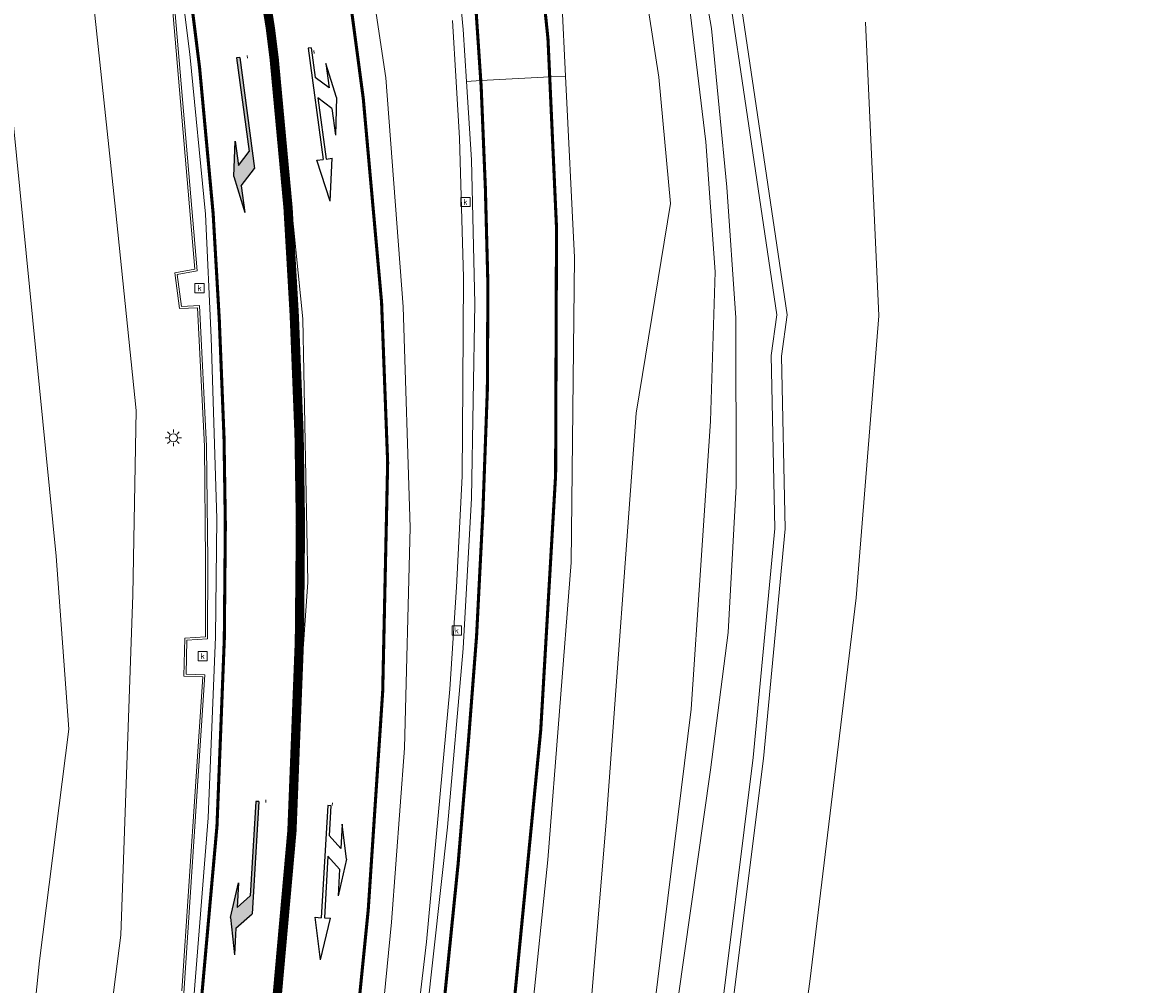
# Model space of a CAD drawing. Header units: metres. Extents: x 168032 to 180145, y 382923 to 399665.
# Tile 121 of 256: x 178050 to 178104, y 386982 to 387028. Entities that reach past the tile are written whole.
import ezdxf
from ezdxf.enums import TextEntityAlignment as Align

# ---------------------------------------------------------------- set-up
doc = ezdxf.new("R2010")
doc.units = ezdxf.units.M
doc.linetypes.add('VW-1-3_STREEP', pattern=[4, 1, -3])
doc.linetypes.add('VW-3-3_STREEP', pattern=[6, 3, -3])
doc.layers.get('0').update_dxf_attribs({"color": 8, "lineweight": 18})
for name, color, linetype, lineweight in [('B-WE-GR-BEPLANTING_CULTUUR_BOSPLANTSOEN-GV', 8, 'Continuous', 18), ('B-WE-GR-BOS_LOOF-GV', 8, 'Continuous', 18), ('B-WE-KL-ET_LS_OV_LICHTMAST-S', 8, 'Continuous', 18), ('B-WE-OG-TERREIN_CULTUURSCHEIDING-GV', 8, 'Continuous', 18), ('B-WE-OG-WATER_SLOOT-GV', 8, 'Continuous', 18), ('B-WE-OG-WEG-GV', 8, 'Continuous', 18), ('B-WE-RI-GWA_KOLK-S', 8, 'Continuous', 18), ('B-WE-VH-VERHARDING_ASFALT-GV', 8, 'Continuous', 18), ('B-WE-VH-VERHARDING_BEDRIJFSVLOERPLAAT-GV', 8, 'Continuous', 18), ('B-WE-VH-VERHARDING_BETONSTRAATSTEEN-GV', 8, 'Continuous', 18), ('B-WE-VW-MARKERING_LANGS_STREEP_13_045-G', 8, 'VW-1-3_STREEP', 50), ('B-WE-VW-MARKERING_LANGS_STREEP_33-G', 8, 'VW-3-3_STREEP', 13), ('B-WE-VW-MARKERING_LANGS_STREEP_DOORGETROKKEN_3X015-G', 8, 'Continuous', 13), ('B-WE-VW-MARKERING_PICTOGRAM-G', 8, 'Continuous', 18), ('B-WE-VW-MARKERING_PIJL-S', 8, 'Continuous', 25)]:
    doc.layers.add(name, color=color, linetype=linetype, lineweight=lineweight)
doc.styles.add('NLCS-ISO', font='NLCS-ISO.ttf')

# ---------------------------------------------------------------- blocks, each defined once
blk = doc.blocks.new('SKL-ET_OV_LICHTMAST-SO')
at = {"color": 0, "linetype": 'ByBlock', "lineweight": 18}
for points in [[(-1.25, 0), (-2, 0)], [(-1.41, 1.41), (-0.88, 0.88)], [(0, 2), (0, 1.25)], [(0.88, 0.88), (1.41, 1.41)], [(2, 0), (1.25, 0)], [(-1.41, -1.41), (-0.88, -0.88)], [(0, -1.25), (0, -2)], [(0.88, -0.88), (1.41, -1.41)]]:
    blk.add_lwpolyline(points, dxfattribs=at)
blk.add_circle((0, 0), 1, dxfattribs=at)
blk = doc.blocks.new('SRI-KOLK-SO')
at = {"color": 0, "linetype": 'ByBlock', "lineweight": 18}
blk.add_lwpolyline([(-1.125, -1.125), (1.125, -1.125), (1.125, 1.125), (-1.125, 1.125)], close=True, dxfattribs=at)
at = {"color": 0, "linetype": 'ByBlock', "lineweight": 18, "style": 'NLCS-ISO'}
blk.add_text('k', height=1.5, dxfattribs=at).set_placement((0, 0), align=Align.MIDDLE_CENTER)
blk = doc.blocks.new('N-SVW-MARKERING_PIJL_RA_7.5')
blk.add_hatch(color=256).paths.add_polyline_path([(5.196, -0.675), (4, -0.675), (5.7, -0.975), (7.5, -0.675), (6.2, -0.675), (5.45, 0.075), (0, 0.075), (0, -0.075), (4.596, -0.075)])
for p, q in [((0, 0.075), (5.45, 0.075)), ((0, 0.075), (0, -0.075)), ((6.2, -0.675), (5.45, 0.075)), ((0, -0.075), (4.596, -0.075)), ((5.196, -0.675), (4.596, -0.075)), ((4, -0.675), (5.196, -0.675)), ((5.7, -0.975), (4, -0.675)), ((5.7, -0.975), (7.5, -0.675)), ((6.2, -0.675), (7.5, -0.675))]:
    blk.add_line(p, q)
blk = doc.blocks.new('B-SVW-MARKERING_PIJL_COMBI_RD_LA_7.5')
for p, q in [((2.55, 0.975), (0.85, 0.675)), ((0.85, 0.675), (2.046, 0.675)), ((2.046, 0.675), (1.446, 0.075)), ((3.05, 0.675), (2.45, 0.075)), ((2.55, 0.975), (4.35, 0.675)), ((3.05, 0.675), (4.35, 0.675)), ((0, 0.075), (1.446, 0.075)), ((0, 0.075), (0, -0.075)), ((2.45, 0.075), (5.45, 0.075)), ((7.5, 0), (5.45, 0.375)), ((5.45, 0.075), (5.45, 0.375)), ((7.5, 0), (5.45, -0.375)), ((0, -0.075), (5.45, -0.075)), ((5.45, -0.375), (5.45, -0.075))]:
    blk.add_line(p, q)

msp = doc.modelspace()

# ---------------------------------------------------------------- linework, layer by layer
at = {"layer": 'B-WE-GR-BEPLANTING_CULTUUR_BOSPLANTSOEN-GV', "flags": 128}
msp.add_lwpolyline([(178048.752, 386964.211), (178050.688, 386982.873), (178052.11, 386994.115), (178051.488, 387002.521), (178048.42, 387033.455)], dxfattribs=at)
at = {"layer": 'B-WE-GR-BOS_LOOF-GV', "flags": 128}
msp.add_lwpolyline([(178090.827, 387028.462), (178091.47, 387014.2), (178090.361, 387000.507), (178088.116, 386981.861), (178085.386, 386962.272), (178085.363, 386959.143), (178086.935, 386954.809), (178088.377, 386953.244), (178089.482, 386952.822), (178094.223, 386953.186), (178098.151, 386953.769), (178099.713, 386954.933), (178101.121, 386956.697), (178102.113, 386958.575), (178104.626, 386972.852), (178109.77, 387005.363), (178112.279, 387023.497), (178115.41, 387045.333)], dxfattribs=at)
at = {"layer": 'B-WE-OG-TERREIN_CULTUURSCHEIDING-GV', "flags": 128}
for points in [[(178083.192, 387040.026), (178087.014, 387014.247), (178086.736, 387012.24), (178086.922, 387003.855), (178085.864, 386992.692), (178084.12, 386978.738), (178080.309, 386959.454), (178080.231, 386955.047), (178080.85, 386953.431), (178081.288, 386952.796), (178082.085, 386952.121), (178086.46, 386948.595), (178086.617, 386948.434), (178090.378, 386947.306), (178091.335, 386947.971), (178092.917, 386948.892), (178096.974, 386951.254)], [(178098.949, 386952.74), (178098.151, 386953.769), (178094.223, 386953.186), (178089.482, 386952.822), (178088.377, 386953.244), (178086.935, 386954.809), (178085.363, 386959.143), (178085.386, 386962.272), (178088.116, 386981.861), (178090.361, 387000.507), (178091.47, 387014.2), (178090.827, 387028.462)]]:
    msp.add_lwpolyline(points, dxfattribs=at)
at = {"layer": 'B-WE-OG-WATER_SLOOT-GV', "flags": 128}
for points in [[(178083.626, 386978.818), (178085.367, 386992.747), (178086.422, 387003.873), (178086.235, 387012.269), (178086.509, 387014.244), (178082.699, 387039.937)], [(178079.252, 387035.619), (178080.777, 387025.789), (178081.339, 387019.655), (178079.673, 387009.469), (178078.235, 386989.81), (178076.543, 386969.536)], [(178082.33, 387033.921), (178083.333, 387028.148), (178084.081, 387020.446), (178084.514, 387014.094), (178084.542, 387005.928), (178084.148, 386998.818), (178083.281, 386992.14), (178081.708, 386980.953)], [(178081.708, 386980.953), (178083.281, 386992.14), (178084.148, 386998.818), (178084.542, 387005.928), (178084.514, 387014.094), (178084.081, 387020.446), (178083.333, 387028.148), (178082.33, 387033.921)], [(178080.249, 386978.05), (178082.351, 386995.088), (178083.284, 387009.076), (178083.519, 387016.34), (178083.067, 387022.654), (178081.952, 387031.783)], [(178081.952, 387031.783), (178083.067, 387022.654), (178083.519, 387016.34), (178083.284, 387009.076), (178082.351, 386995.088), (178080.249, 386978.05)]]:
    msp.add_lwpolyline(points, dxfattribs=at)
at = {"layer": 'B-WE-OG-WEG-GV', "flags": 128}
for points in [[(178082.699, 387039.937), (178086.509, 387014.244), (178086.235, 387012.269), (178086.422, 387003.873), (178085.367, 386992.747), (178083.626, 386978.818)], [(178084.12, 386978.738), (178085.864, 386992.692), (178086.922, 387003.855), (178086.736, 387012.24), (178087.014, 387014.247), (178083.192, 387040.026)], [(178065.794, 387037.203), (178067.512, 387025.763), (178068.351, 387014.632), (178068.692, 387003.909), (178068.419, 386993.195), (178067.795, 386984.747), (178067.068, 386977.463), (178067.051, 386977.319), (178067.262, 386977.477), (178067.36, 386977.518), (178067.52, 386977.558), (178068.744, 386977.476), (178069.487, 386983.795), (178070.628, 386996.07), (178070.939, 387001.017), (178071.219, 387006.404), (178071.26, 387010.899), (178071.288, 387016.066), (178071.094, 387022.834), (178070.933, 387025.56), (178070.756, 387028.535)], [(178076.543, 386969.536), (178078.235, 386989.81), (178079.673, 387009.469), (178081.339, 387019.655), (178080.777, 387025.789), (178079.252, 387035.619)], [(178048.42, 387033.455), (178051.488, 387002.521), (178052.11, 386994.115), (178050.688, 386982.873), (178048.752, 386964.211)], [(178053.043, 387031.858), (178054.377, 387019.362), (178055.387, 387009.593), (178055.223, 387000.65), (178054.633, 386984.108), (178052.971, 386971.087), (178051.366, 386955.206), (178051.305, 386954.256), (178050.324, 386952.053), (178048.607, 386950.79)], [(178048.607, 386950.79), (178050.324, 386952.053), (178051.305, 386954.256), (178051.366, 386955.206), (178052.971, 386971.087), (178054.633, 386984.108), (178055.223, 387000.65), (178055.387, 387009.593), (178054.377, 387019.362), (178053.043, 387031.858)], [(178057.598, 386981.408), (178058.613, 386996.667), (178057.702, 386996.693), (178057.739, 386998.541), (178058.744, 386998.601), (178058.754, 387002.289), (178058.695, 387007.869), (178058.364, 387014.591), (178057.49, 387014.549), (178057.255, 387016.284), (178058.239, 387016.463), (178057.073, 387030.107)], [(178076.069, 387029.547), (178076.249, 387025.838), (178076.676, 387017.035), (178076.518, 387002.221), (178075.387, 386987.778), (178074.586, 386980.098)]]:
    msp.add_lwpolyline(points, dxfattribs=at)
at = {"layer": 'B-WE-VH-VERHARDING_ASFALT-GV', "flags": 128}
for points in [[(178061.901, 387029.546), (178063.472, 387014.054), (178063.726, 387001.263), (178061.81, 386973.976), (178059.786, 386957.97), (178063.629, 386957.497), (178064.576, 386957.38), (178065.938, 386968.208), (178067.051, 386977.319), (178067.068, 386977.463), (178067.795, 386984.747), (178068.419, 386993.195), (178068.692, 387003.909), (178068.351, 387014.632), (178067.512, 387025.763), (178065.794, 387037.203)], [(178070.477, 387036.55), (178071.276, 387028.1), (178071.435, 387025.587), (178072.125, 387025.623), (178075.475, 387025.798), (178076.249, 387025.838), (178076.069, 387029.547)], [(178056.844, 387036.095), (178057.99, 387026.903), (178058.745, 387019.129), (178059.031, 387013.152), (178059.302, 387004.346), (178059.243, 386998.605), (178058.877, 386989.817), (178058.152, 386980.669), (178057.51, 386975.066), (178055.977, 386961.763), (178055.554, 386958.491), (178055.929, 386958.445), (178059.786, 386957.97), (178061.81, 386973.976), (178063.726, 387001.263), (178063.472, 387014.054), (178061.901, 387029.546)], [(178074.586, 386980.098), (178075.387, 386987.778), (178076.518, 387002.221), (178076.676, 387017.035), (178076.249, 387025.838), (178075.475, 387025.798), (178072.125, 387025.623), (178071.435, 387025.587), (178071.676, 387021.781), (178071.837, 387014.804), (178071.677, 387005.342), (178071.276, 386998.042), (178070.506, 386989.365), (178069.164, 386977.209)]]:
    msp.add_lwpolyline(points, dxfattribs=at)
at = {"layer": 'B-WE-VH-VERHARDING_BEDRIJFSVLOERPLAAT-GV', "flags": 128}
for points in [[(178057.073, 387030.107), (178058.239, 387016.463), (178057.255, 387016.284), (178057.49, 387014.549), (178058.364, 387014.591), (178058.695, 387007.869), (178058.754, 387002.289), (178058.744, 386998.601), (178057.739, 386998.541), (178057.702, 386996.693), (178058.613, 386996.667), (178057.598, 386981.408)], [(178057.696, 386981.301), (178058.724, 386996.759), (178057.808, 386996.785), (178057.841, 386998.442), (178058.848, 386998.502), (178058.857, 387002.285), (178058.799, 387007.867), (178058.463, 387014.691), (178057.581, 387014.649), (178057.371, 387016.198), (178058.35, 387016.376), (178057.168, 387030.214)]]:
    msp.add_lwpolyline(points, dxfattribs=at)
at = {"layer": 'B-WE-VH-VERHARDING_BETONSTRAATSTEEN-GV', "flags": 128}
for points in [[(178070.756, 387028.535), (178070.933, 387025.56), (178071.094, 387022.834), (178071.288, 387016.066), (178071.26, 387010.899), (178071.219, 387006.404), (178070.939, 387001.017), (178070.628, 386996.07), (178069.487, 386983.795), (178068.744, 386977.476), (178069.164, 386977.209), (178070.506, 386989.365), (178071.276, 386998.042), (178071.677, 387005.342), (178071.837, 387014.804), (178071.676, 387021.781), (178071.435, 387025.587), (178071.276, 387028.1), (178070.477, 387036.55)], [(178058.152, 386980.669), (178058.877, 386989.817), (178059.243, 386998.605), (178059.302, 387004.346), (178059.031, 387013.152), (178058.745, 387019.129), (178057.99, 387026.903), (178056.844, 387036.095)], [(178057.168, 387030.214), (178058.35, 387016.376), (178057.371, 387016.198), (178057.581, 387014.649), (178058.463, 387014.691), (178058.799, 387007.867), (178058.857, 387002.285), (178058.848, 386998.502), (178057.841, 386998.442), (178057.808, 386996.785), (178058.724, 386996.759), (178057.696, 386981.301)]]:
    msp.add_lwpolyline(points, dxfattribs=at)
at = {"layer": 'B-WE-VW-MARKERING_LANGS_STREEP_13_045-G', "const_width": 0.45, "flags": 128}
msp.add_lwpolyline([(178059.077, 386954.176), (178059.551, 386957.996), (178060.159, 386962.899), (178061.556, 386974.391), (178062.157, 386980.331), (178062.95, 386989.178), (178063.312, 386998.387), (178063.364, 387004.062), (178063.297, 387008.412), (178063.062, 387014.247), (178062.76, 387019.449), (178062.09, 387026.649), (178061.9, 387028.175, 0.051666), (178059.581, 387038.217), (178052.554, 387058.722)], format="xyb", dxfattribs=at)
at = {"layer": 'B-WE-VW-MARKERING_LANGS_STREEP_33-G', "const_width": 0.15, "flags": 128}
msp.add_lwpolyline([(177298.515, 388828.424), (177296.837, 388827.393), (177295.849, 388826.669), (177294.466, 388825.604), (177293.455, 388824.606), (177292.118, 388823.146), (177291.33, 388822.198), (177290.055, 388820.358), (177289.159, 388818.773), (177288.345, 388817.202), (177287.395, 388814.736), (177286.691, 388812.224), (177286.28, 388809.374), (177286.061, 388806.39), (177285.766, 388803.352), (177285.281, 388800.48), (177284.522, 388797.505), (177284.041, 388795.856), (177283.65, 388794.663), (177282.507, 388791.768), (177281.655, 388789.911), (177280.8, 388788.289), (177279.648, 388786.233), (177278.533, 388784.498), (177277.116, 388782.465), (177276.192, 388781.322), (177275.237, 388780.194), (177274.369, 388779.233), (177272.309, 388777.157), (177271.3, 388776.224), (177270.165, 388775.007), (177268.002, 388772.992), (177266.881, 388771.758), (177266.151, 388770.609), (177265.551, 388769.52), (177264.814, 388767.865), (177264.437, 388766.723), (177264.182, 388765.201), (177263.999, 388763.459), (177263.912, 388762.164), (177264.085, 388760.489), (177264.283, 388759.33), (177264.504, 388758.341), (177265.288, 388754.916), (177267.108, 388747.637), (177269.384, 388739.13), (177270.897, 388733.363), (177273.052, 388724.638), (177276.88, 388710.01), (177278.366, 388704.302), (177279.931, 388698.553), (177281.765, 388692.815), (177284.924, 388684.565), (177287.237, 388679.281), (177289.483, 388674.64), (177291.411, 388670.982), (177292.805, 388668.476), (177295.441, 388664.072), (177299.1, 388658.338), (177302.115, 388653.964), (177305.803, 388648.986), (177308.018, 388646.12), (177313.621, 388639.279), (177317.385, 388634.917), (177323.462, 388628.154), (177327.557, 388623.789), (177331.711, 388619.44), (177335.942, 388615.135), (177340.217, 388610.94), (177346.647, 388604.819), (177353.264, 388598.688), (177359.852, 388592.695), (177362.185, 388590.571), (177366.618, 388586.623), (177384.44, 388570.458), (177393.28, 388562.363), (177397.268, 388558.542), (177406.266, 388549.922), (177410.454, 388545.68), (177414.678, 388541.266), (177418.734, 388536.881), (177426.644, 388527.886), (177432.287, 388521.114), (177437.969, 388513.834), (177442.293, 388507.99), (177446.076, 388502.598), (177448.894, 388498.372), (177451.586, 388494.197), (177454.786, 388489.066), (177457.896, 388483.861), (177460.895, 388478.628), (177464.174, 388472.691), (177467.993, 388465.602), (177472.179, 388457.48), (177476.145, 388449.544), (177480.776, 388439.868), (177482.695, 388435.857), (177489.006, 388422.403), (177495.351, 388408.788), (177500.479, 388397.853), (177504.099, 388390.058), (177508.053, 388381.544), (177515.69, 388365.142), (177523.205, 388348.952), (177530.844, 388332.464), (177537.048, 388319.105), (177542.513, 388307.327), (177543.471, 388305.26), (177551.032, 388289.002), (177557.304, 388275.48), (177563.729, 388261.758), (177571.377, 388245.305), (177578.341, 388230.404), (177578.987, 388229.023), (177582.545, 388221.326), (177587.743, 388210.08), (177590.948, 388203.172), (177594.046, 388196.496), (177601.761, 388179.967), (177614.387, 388152.731), (177624.471, 388130.963), (177630.488, 388117.974), (177634.555, 388109.195), (177644.653, 388087.324), (177654.7, 388065.514), (177664.583, 388043.773), (177672.003, 388026.94), (177675.439, 388019.144), (177682.546, 388002.572), (177690.793, 387983.063), (177697.564, 387966.52), (177704.375, 387949.668), (177710.443, 387934.471), (177710.994, 387933.092), (177717.588, 387916.148), (177723.912, 387899.292), (177730.156, 387882.296), (177736.293, 387865.366), (177742.345, 387848.511), (177745.039, 387840.678), (177748.238, 387831.375), (177754.036, 387814.295), (177759.597, 387797.451), (177765.149, 387780.089), (177771.423, 387760.222), (177775.928, 387745.302), (177778.409, 387737.084), (177783.49, 387719.885), (177785.161, 387714.156), (177789.365, 387699.562), (177792.798, 387687.389), (177794.415, 387681.654), (177796.335, 387675.96), (177800.327, 387664.6), (177804.324, 387653.175), (177806.247, 387647.637), (177808.234, 387641.929), (177809.204, 387639.207), (177810.075, 387636.284), (177813.006, 387624.512), (177815.813, 387612.851), (177819.927, 387595.428), (177822.667, 387583.675), (177826.562, 387566.332), (177829.182, 387554.552), (177829.659, 387552.374), (177833.05, 387536.878), (177839.061, 387507.859), (177842.512, 387490.277), (177843.605, 387484.317), (177846.666, 387467.635), (177846.84, 387466.685), (177850.136, 387448.94), (177853.494, 387431.241), (177856.866, 387413.507), (177859.147, 387401.802), (177862.637, 387383.917), (177865.061, 387372.406), (177867.688, 387360.836), (177869.818, 387352.296), (177872.57, 387342.229), (177874.298, 387336.378), (177876.092, 387330.712), (177877.564, 387326.285), (177880.606, 387318.08), (177884.543, 387308.22), (177889.515, 387296.984), (177893.198, 387289.292), (177895.916, 387283.968), (177898.752, 387278.618), (177901.804, 387273.376), (177904.767, 387268.362), (177910.069, 387260.113), (177914.781, 387253.294), (177920.636, 387245.289), (177927.498, 387236.499), (177933.392, 387229.781), (177939.639, 387223.022), (177947.983, 387214.699), (177952.702, 387210.344), (177958.06, 387205.527), (177962.678, 387201.536), (177966.995, 387197.854), (177970.427, 387194.996), (177974.258, 387191.846), (177976.062, 387190.363), (177982.104, 387185.593), (177988.848, 387180.212), (177994.731, 387175.538), (178002.234, 387169.131), (178005.103, 387166.643), (178009.872, 387162.266), (178014.909, 387157.525), (178018.791, 387153.655), (178023.405, 387148.729), (178026.709, 387144.978), (178031.825, 387138.61), (178034.244, 387135.539), (178036.599, 387132.712), (178041.165, 387126.319), (178043.503, 387122.671), (178044.734, 387120.681), (178047.849, 387115.646), (178054.405, 387103.507), (178059.127, 387093.526), (178063.791, 387081.791), (178067.012, 387072.223), (178069.085, 387064.958), (178071.811, 387053.381), (178073.21, 387045.944), (178074.092, 387040.228), (178075.39, 387027.665), (178075.475, 387025.798), (178075.806, 387018.469), (178075.762, 387006.456), (178075.039, 386994.071), (178073.72, 386980.571), (178072.374, 386968.241), (178071.35, 386959.351), (178070.005, 386947.582), (178069.595, 386944.44), (178069.478, 386942.825), (178069.47, 386941.583), (178069.498, 386940.177), (178069.707, 386938.505), (178069.983, 386937.332), (178070.46, 386935.868)], dxfattribs=at)
at = {"layer": 'B-WE-VW-MARKERING_LANGS_STREEP_33-G', "flags": 128}
msp.add_lwpolyline([(178051.298, 386937.903, 0.15, 0.15, 0), (178051.998, 386939.01, 0.15, 0.15, 0), (178052.713, 386940.326, 0.15, 0.15, 0), (178053.603, 386942.533, 0.15, 0.15, 0), (178053.639, 386942.974, 0.15, 0.15, 0), (178053.796, 386943.632, 0.15, 0.15, 0), (178054.161, 386945.434, 0.15, 0.15, 0), (178054.6, 386948.381, 0.15, 0.15, 0), (178054.989, 386951.36, 0.15, 0.15, 0), (178055.455, 386954.625, 0.15, 0.15, 0), (178055.929, 386958.445, 0.15, 0.15, 0), (178056.537, 386963.344, 0.15, 0.15, 0), (178057.929, 386974.795, 0.15, 0.15, 0), (178058.524, 386980.678, 0.15, 0.15, 0), (178059.307, 386989.413, 0.15, 0.15, 0), (178059.663, 386998.475, 0.15, 0.15, 0), (178059.714, 387004.051, 0.15, 0.15, 0), (178059.649, 387008.311, 0.15, 0.15, 0), (178059.417, 387014.068, 0.15, 0.15, 0), (178059.12, 387019.174, 0.15, 0.15, 0), (178058.461, 387026.255, 0.15, 0.15, 0), (178057.525, 387033.784, 0.15, 0.15, 0), (178056.052, 387043.454, 0.15, 0.15, 0), (178055.091, 387048.83, 0.15, 0.15, 0), (178053.987, 387053.663, 0.15, 0.15, 0), (178052.554, 387058.722, 0.15, 0.15, 0), (178051.043, 387063.131, 0.15, 0.15, 0), (178049.717, 387066.225, 0.15, 0.15, 0), (178047.564, 387070.639, 0.15, 0.15, 0), (178045.774, 387073.627, 0.15, 0.15, 0), (178044.135, 387076.046, 0.15, 0.15, 0), (178042.338, 387078.449, 0.15, 0.15, 0), (178039.988, 387081.321, 0.15, 0.15, 0), (178037.902, 387083.599, 0.15, 0.15, 0), (178034.653, 387086.667, 0.15, 0.15, 0), (178031.804, 387089.118, 0.15, 0.15, 0), (178028.932, 387091.461, 0.15, 0.15, 0), (178025.582, 387093.957, 0.15, 0.15, 0), (178022.233, 387096.218, 0.15, 0.15, 0), (178019.788, 387097.705, 0.15, 0.15, 0), (178015.644, 387100.021, 0.15, 0.15, 0), (178011.516, 387101.948, 0.15, 0.15, 0), (178007.977, 387103.34, 0.15, 0.15, 0), (178003.965, 387104.714, 0.15, 0.15, 0), (178000.869, 387105.62, 0.15, 0.15, 0), (177997.382, 387106.464, 0.15, 0.15, 0), (177994.029, 387107.167, 0.15, 0.15, 0), (177990.637, 387107.729, 0.15, 0.15, 0), (177988.008, 387108.009, 0.15, 0.15, 0), (177984.928, 387108.258, 0.15, 0.15, 0), (177982.474, 387108.35, 0.15, 0.15, 0), (177980.137, 387108.357, 0.15, 0.15, 0), (177979.147, 387108.36, 0.15, 0.15, 0), (177977.226, 387108.312, 0.15, 0.15, 0), (177973.715, 387108.11, 0.15, 0.15, 0), (177971.036, 387107.859, 0.15, 0.15, 0), (177968.395, 387107.523, 0.15, 0.15, 0), (177965.428, 387107.019, 0.15, 0.15, 0), (177962.988, 387106.506, 0.15, 0.15, 0), (177960.77, 387105.972, 0.15, 0.15, 0), (177958.031, 387105.265, 0.15, 0.15, 0), (177956.339, 387104.742, 0.15, 0.15, 0), (177953.725, 387103.815, 0.15, 0.15, 0), (177951.161, 387102.801, 0.15, 0.15, 0), (177948.526, 387101.684, 0.15, 0.15, 0), (177946.053, 387100.571, 0.15, 0.15, 0), (177944.3, 387099.727, 0.15, 0.15, 0), (177942.304, 387098.676, 0.15, 0.15, 0), (177940.603, 387097.688, 0.15, 0.15, 0), (177937.591, 387095.75, 0.15, 0.15, 0), (177935.389, 387094.209, 0.15, 0.15, 0), (177933.401, 387092.828, 0.15, 0.15, 0), (177930.991, 387090.939, 0.15, 0.15, 0), (177929.068, 387089.324, 0.15, 0.15, 0), (177927.29, 387087.765, 0.15, 0.15, 0), (177925.804, 387086.352, 0.15, 0.15, 0), (177923.862, 387084.398, 0.15, 0.15, 0), (177921.702, 387082.149, 0.15, 0.15, 0), (177919.953, 387080.202, 0.15, 0.15, 0), (177917.513, 387077.248, 0.15, 0.15, 0), (177915.637, 387074.776, 0.15, 0.15, 0), (177914.056, 387072.43, 0.15, 0.15, 0), (177911.653, 387068.66, 0.15, 0.15, 0), (177910.223, 387066.135, 0.15, 0.15, 0), (177908.717, 387063.401, 0.15, 0.15, 0), (177905.967, 387057.967, 0.15, 0.15, 0), (177904.549, 387054.919, 0.15, 0.15, 0), (177904.297, 387054.378, 0.15, 0.15, 0), (177902.997, 387051.356, 0.15, 0.15, 0), (177901.785, 387048.374, 0.15, 0.15, 0), (177900.611, 387045.176, 0.15, 0.15, 0), (177899.155, 387040.701, 0.15, 0.15, 0), (177897.918, 387036.256, 0.15, 0.15, 0), (177897.416, 387034.171, 0.15, 0.15, 0), (177896.714, 387031.021, 0.15, 0.15, 0), (177896.448, 387029.82, 0.15, 0.15, 0), (177895.333, 387024.798, 0.15, 0.15, 0), (177894.816, 387022.126, 0.15, 0.15, 0), (177893.829, 387016.262, 0.15, 0.15, 0), (177893.338, 387012.575, 0.15, 0.15, 0), (177893.218, 387011.6, 0.15, 0.15, 0), (177892.527, 387005.96, 0.15, 0.15, 0), (177891.982, 386999.885, 0.15, 0.15, 0), (177891.596, 386993.345, 0.15, 0.15, 0), (177891.453, 386987.241, 0.15, 0.15, 0), (177891.523, 386981.713, 0.15, 0.15, 0), (177891.831, 386969.644, 0.15, 0.15, 0), (177892.047, 386961.011, 0.15, 0.15, 0), (177892.134, 386957.53, 0.15, 0.15, 0), (177892.641, 386939.969, 0.15, 0.15, 0), (177892.923, 386927.913, 0.15, 0.15, 0), (177893.302, 386912.855, 0.15, 0.15, 0), (177893.703, 386897.82, 0.15, 0.15, 0), (177894.017, 386887.678, 0.15, 0.15, 0), (177894.085, 386885.499, 0.15, 0.15, 0), (177894.312, 386873.627, 0.15, 0.15, 0), (177894.76, 386858.403, 0.15, 0.15, 0), (177895.153, 386843.501, 0.15, 0.15, 0), (177895.402, 386831.606, 0.15, 0.15, 0), (177895.701, 386815.857, 0.15, 0.15, 0), (177895.823, 386801.109, 0.15, 0.15, 0), (177895.951, 386785.418, 0.15, 0.15, 0), (177895.976, 386770.671, 0.15, 0.15, 0), (177895.779, 386758.827, 0.15, 0.15, 0), (177895.064, 386746.818, 0.15, 0.15, 0), (177894.229, 386734.55, 0.15, 0.15, 0), (177893.4, 386722.499, 0.15, 0.15, 0), (177892.87, 386713.448, 0.15, 0.15, 0), (177892.85, 386713.101, 0.15, 0.15, 0), (177892.943, 386698.063, 0.15, 0.15, 0), (177893.332, 386682.786, 0.15, 0.15, 0), (177893.865, 386664.625, 0.15, 0.15, 0), (177894.192, 386652.364, 0.15, 0.15, 0), (177894.712, 386634.426, 0.15, 0.15, 0), (177894.823, 386630.676, 0.15, 0.15, 0), (177895.624, 386603.643, 0.15, 0.15, 0), (177895.673, 386601.971, 0.15, 0.15, 0), (177896.343, 386580.015, 0.15, 0.15, 0), (177897.18, 386559.084, 0.15, 0.15, 0), (177897.363, 386555.394, 0.15, 0.15, 0), (177898.379, 386534.88, 0.15, 0.15, 0), (177899.335, 386516.789, 0.15, 0.15, 0), (177900.009, 386507.495, 0.15, 0.15, 0), (177900.565, 386498.623, 0.15, 0.15, 0), (177901.2, 386489.22, 0.15, 0.15, 0), (177902.844, 386468.646, 0.15, 0.15, 0), (177903.924, 386455.73, 0.15, 0.15, 0), (177904.238, 386453.238, 0.15, 0.15, 0), (177905.495, 386439.692, 0.15, 0.15, 0), (177907.222, 386423.125, 0.15, 0.15, 0), (177908.559, 386411.253, 0.15, 0.15, 0), (177910.58, 386393.478, 0.15, 0.15, 0), (177913.843, 386366.527, 0.15, 0.15, 0), (177915.197, 386356.539, 0.15, 0.15, 0), (177915.894, 386351.281, 0.15, 0.15, 0), (177918.374, 386333.581, 0.15, 0.15, 0), (177921.181, 386313.348, 0.15, 0.15, 0), (177923.467, 386297.709, 0.15, 0.15, 0), (177926.069, 386279.89, 0.15, 0.15, 0), (177927.899, 386267.7, 0.15, 0.15, 0), (177929.431, 386257.608, 0.15, 0.15, 0), (177929.62, 386256.362, 0.15, 0.15, 0), (177931.519, 386243.851, 0.15, 0.15, 0), (177935.211, 386220.073, 0.15, 0.15, 0), (177939.191, 386196.092, 0.15, 0.15, 0), (177942.095, 386178.294, 0.15, 0.15, 0), (177945.464, 386158.985, 0.15, 0.15, 0), (177948.321, 386142.608, 0.15, 0.15, 0), (177953.68, 386112.56, 0.15, 0.15, 0), (177959.149, 386082.728, 0.15, 0.15, 0), (177962.58, 386064.928, 0.15, 0.15, 0), (177963.402, 386060.687, 0.15, 0.15, 0), (177966.006, 386047.269, 0.15, 0.15, 0), (177969.566, 386029.329, 0.15, 0.15, 0), (177972.491, 386014.61, 0.15, 0.15, 0), (177976.025, 385997.291, 0.15, 0.15, 0), (177980.368, 385976.517, 0.15, 0.15, 0), (177983.338, 385962.782, 0.15, 0.15, 0), (177983.298, 385962.706, 0.15, 0.15, 0), (177986.719, 385947.29, 0.15, 0.15, 0), (177990.651, 385929.495, 0.15, 0.15, 0), (177994.626, 385911.741, 0.15, 0.15, 0), (177998.608, 385894.135, 0.15, 0.15, 0), (178002.911, 385875.12, 0.15, 0.15, 0), (178005.291, 385865.252, 0.15, 0.15, 0), (178006.692, 385859.163, 0.15, 0.15, 0), (178009.465, 385847.409, 0.15, 0.15, 0), (178015.345, 385822.861, 0.15, 0.15, 0), (178017.971, 385812.213, 0.15, 0.15, 0), (178020.987, 385800.077, 0.15, 0.15, 0), (178027.539, 385774.128, 0.15, 0.15, 0), (178029.048, 385768.217, 0.15, 0.15, 0), (178031.98, 385756.738, 0.15, 0.15, 0), (178036.583, 385739.009, 0.15, 0.15, 0), (178038.884, 385730.34, 0.15, 0.15, 0), (178040.432, 385724.421, 0.15, 0.15, 0), (178046.773, 385700.893, 0.15, 0.15, 0), (178048.868, 385693.198, 0.15, 0.15, 0), (178052.272, 385680.697, 0.15, 0.15, 0), (178054.786, 385671.665, 0.15, 0.15, 0), (178057.918, 385660.416, 0.15, 0.15, 0), (178065.29, 385634.496, 0.15, 0.15, 0), (178072.098, 385611.216, 0.15, 0.15, 0), (178078.859, 385588.306, 0.15, 0.15, 0), (178082.631, 385575.682, 0.15, 0.15, 0), (178085.757, 385565.139, 0.15, 0.15, 0), (178092.763, 385542.019, 0.15, 0.15, 0), (178099.737, 385519.174, 0.15, 0.15, 0), (178107.058, 385496.036, 0.15, 0.15, 0), (178112.105, 385480.232, 0.15, 0.15, 0), (178114.369, 385473.14, 0.15, 0.15, 0), (178121.873, 385450.087, 0.15, 0.15, 0), (178129.169, 385428.003, 0.15, 0.15, 0), (178137.128, 385404.465, 0.15, 0.15, 0), (178143.644, 385385.398, 0.15, 0.15, 0), (178144.947, 385381.583, 0.15, 0.15, 0), (178152.902, 385358.837, 0.15, 0.15, 0), (178160.88, 385336.251, 0.15, 0.15, 0), (178168.99, 385313.485, 0.15, 0.15, 0), (178176.947, 385291.465, 0.15, 0.15, 0), (178177.099, 385291.056, 0.15, 0.15, 0), (178185.586, 385268.153, 0.15, 0.15, 0), (178192.64, 385249.61, 0.15, 0.15, 0), (178197.128, 385237.787, 0.15, 0.15, 0), (178197.645, 385236.422, 0, 0, 0)], format="xyseb", dxfattribs=at)
at = {"layer": 'B-WE-VW-MARKERING_LANGS_STREEP_DOORGETROKKEN_3X015-G', "const_width": 0.15, "flags": 128}
for points in [[(178061.11, 386936.286), (178061.608, 386940.495), (178061.789, 386941.699), (178061.861, 386942.366), (178062.107, 386944.645), (178062.884, 386951.386), (178063.629, 386957.497), (178064.364, 386963.816), (178065.778, 386976.556), (178066.656, 386985.33), (178067.36, 386995.954), (178067.601, 387007.068), (178067.305, 387014.863), (178066.415, 387024.761), (178065.281, 387033.27)], [(178071.827, 387030.054), (178072.125, 387025.623), (178072.145, 387025.323), (178072.349, 387020.396), (178072.472, 387015.7), (178072.445, 387010.601), (178072.229, 387004.697), (178071.922, 386998.648), (178071.531, 386993.599), (178071.025, 386987.583), (178070.317, 386980.594), (178068.81, 386967.469), (178065.717, 386941.726), (178064.982, 386935.548)]]:
    msp.add_lwpolyline(points, dxfattribs=at)
at = {"layer": 'B-WE-VW-MARKERING_PICTOGRAM-G', "flags": 128}
for points in [[(178034.244, 387135.539), (178036.599, 387132.712), (178041.165, 387126.319), (178043.503, 387122.671), (178044.734, 387120.681), (178047.849, 387115.646), (178054.405, 387103.507), (178059.127, 387093.526), (178063.791, 387081.791), (178067.012, 387072.223), (178069.085, 387064.958), (178071.811, 387053.381), (178073.21, 387045.944), (178074.092, 387040.228), (178075.39, 387027.665), (178075.475, 387025.798), (178075.806, 387018.469), (178075.762, 387006.456), (178075.039, 386994.071), (178073.72, 386980.571)], [(178057.929, 386974.795), (178058.524, 386980.678), (178059.307, 386989.413), (178059.663, 386998.475), (178059.714, 387004.051), (178059.649, 387008.311), (178059.417, 387014.068), (178059.12, 387019.174), (178058.461, 387026.255), (178057.525, 387033.784)], [(178065.281, 387033.27), (178066.415, 387024.761), (178067.305, 387014.863), (178067.601, 387007.068), (178067.36, 386995.954), (178066.656, 386985.33), (178065.778, 386976.556)], [(178070.317, 386980.594), (178071.025, 386987.583), (178071.531, 386993.599), (178071.922, 386998.648), (178072.229, 387004.697), (178072.445, 387010.601), (178072.472, 387015.7), (178072.349, 387020.396), (178072.145, 387025.323), (178072.125, 387025.623), (178071.827, 387030.054)], [(178060.779, 387026.844), (178060.793, 387026.712)], [(178064.021, 387027.078), (178064.034, 387026.945)], [(178061.688, 386990.69), (178061.682, 386990.557)], [(178064.916, 386990.54), (178064.908, 386990.407)]]:
    msp.add_lwpolyline(points, dxfattribs=at)

# ---------------------------------------------------------------- block references
at = {"layer": 'B-WE-KL-ET_LS_OV_LICHTMAST-S', "xscale": 0.2, "yscale": 0.2, "zscale": 0.2}
msp.add_blockref('SKL-ET_OV_LICHTMAST-SO', (178057.19, 387008.273), dxfattribs=at)
at = {"layer": 'B-WE-RI-GWA_KOLK-S', "xscale": 0.2, "yscale": 0.2, "zscale": 0.2}
for p in [(178071.38, 387019.726), (178058.463, 387015.543), (178070.956, 386998.914), (178058.612, 386997.67)]:
    msp.add_blockref('SRI-KOLK-SO', p, dxfattribs=at)
at = {"layer": 'B-WE-VW-MARKERING_PIJL-S'}
for name, p, rotation in [('B-SVW-MARKERING_PIJL_COMBI_RD_LA_7.5', (178063.815, 387027.203), 277.5911148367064), ('N-SVW-MARKERING_PIJL_RA_7.5', (178060.337, 387026.739), 277.5911148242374), ('N-SVW-MARKERING_PIJL_RA_7.5', (178061.264, 386990.604), 266.6787271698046), ('B-SVW-MARKERING_PIJL_COMBI_RD_LA_7.5', (178064.768, 386990.401), 266.6787271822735)]:
    msp.add_blockref(name, p, dxfattribs=dict(at, rotation=rotation))

doc.saveas('drawing.dxf')
